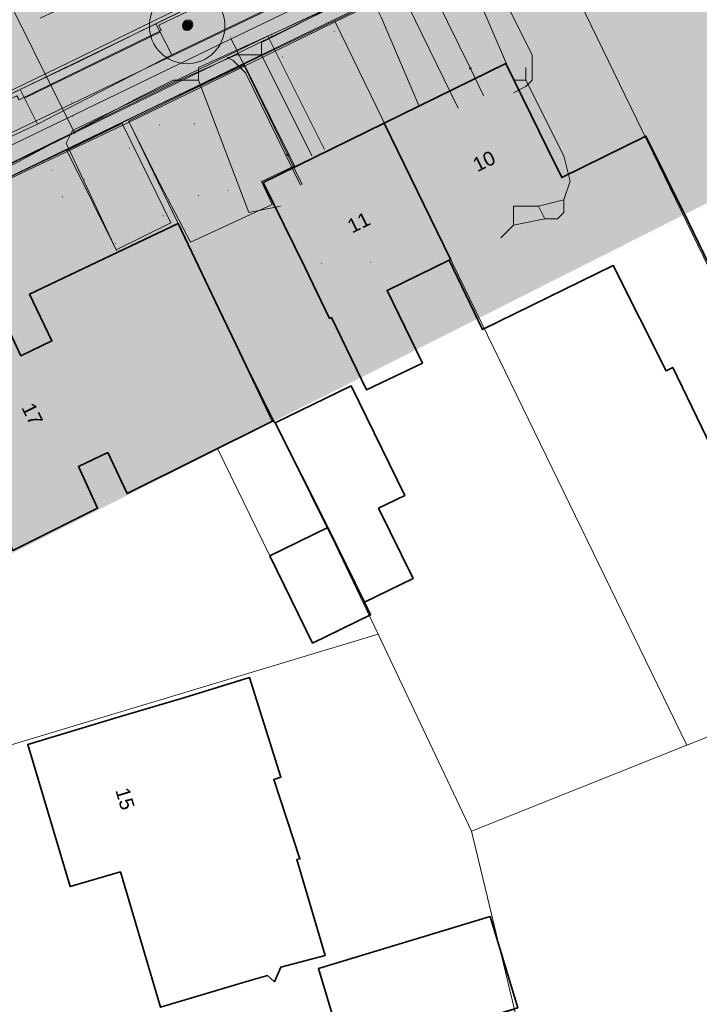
# Model space of a CAD drawing. Header units: metres. Extents: x 163628 to 167855, y 402678 to 405435.
# Tile 249 of 256: x 165339 to 165375, y 403753 to 403805. Entities that reach past the tile are written whole.
import ezdxf
from ezdxf.enums import TextEntityAlignment as Align

# ---------------------------------------------------------------- set-up
doc = ezdxf.new("R2010")
doc.units = ezdxf.units.M
doc.linetypes.add('X-CA190022.004-UO-WHM_Riolering gemeente_NLCS_v0.2$0$RI-GWA', pattern=[18.45, 6, -1.8, 1.75, -1.8, 1.75, -1.8, 1.75, -1.8])
doc.layers.get('0').update_dxf_attribs({"lineweight": 25})
for name, color, linetype, lineweight in [('X-CA190022.004-UO-BGT_Ondergrond$0$GE_314_WGDRijbaanLokaleweg_Vlak_GEM', 253, 'Continuous', 9), ('X-CA190022.004-UO-BGT_Ondergrond$0$GE_317_WGDVoetpad_Vlak_GEM', 253, 'Continuous', 9), ('X-CA190022.004-UO-BGT_Ondergrond$0$GE_322_WGDInrit_Vlak_GEM', 253, 'Continuous', 9), ('X-CA190022.004-UO-BGT_Ondergrond$0$GE_366_OWGBerm_groenvoorziening_Vlak_GEM', 253, 'Continuous', 9), ('X-CA190022.004-UO-BGT_Ondergrond$0$GE_401_OTDErf_Vlak_GEM', 253, 'Continuous', 9), ('X-CA190022.004-UO-BGT_Ondergrond$0$GE_4502_GBKN_Huisnummer_Lijn_GEM', 7, 'Continuous', 9), ('X-CA190022.004-UO-BGT_Ondergrond$0$GE_483_BTDGroenvoorziening_bodembedekkers_GEM', 253, 'Continuous', 9), ('X-CA190022.004-UO-BGT_Ondergrond$0$GE_601_PNDgrondvlakpand_Vlak_MV_GEM', 34, 'Continuous', 35), ('X-CA190022.004-UO-BGT_Ondergrond$0$GE_632_GBILuifel_Inrichtend_Vlak_GEM', 253, 'Continuous', 9), ('X-CA190022.004-UO-DTM inmeting$0$B-WE-GR-BOOM-S', 246, 'Continuous', 0), ('X-CA190022.004-UO-DTM inmeting$0$B-WE-OG-HOOGTEPUNT-S', 246, 'Continuous', 0), ('X-CA190022.004-UO-DTM inmeting$0$B-WE-VH-KANTOPSLUITING_ACHTERKANTBAND-G', 246, 'Continuous', 0), ('X-CA190022.004-UO-DTM inmeting$0$B-WE-VH-KANTOPSLUITING_VOORKANTBAND-G', 246, 'Continuous', 0), ('X-CA190022.004-UO-DTM inmeting$0$B-WE-VH-VERHARDING_ASFALT-G', 246, 'Continuous', 0), ('X-CA190022.004-UO-DTM inmeting$0$B-WE-VH-VERHARDING_KLINKERS-G', 246, 'Continuous', 0), ('X-CA190022.004-UO-DWM_Beplanting$0$B-WE-GR-BOOM-S AFKOMSTIG UIT BGT', 252, 'Continuous', 0), ('X-CA190022.004-UO-KAD_Percelen$0$B-WE-KG-GRENS_PERCEEL-GV', 150, 'Continuous', 9), ('X-CA190022.004-UO-WHM_Riolering gemeente_NLCS_v0.2$0$B-WE-RI-GWA_TRANSPORTLEIDING-G', 214, 'X-CA190022.004-UO-WHM_Riolering gemeente_NLCS_v0.2$0$RI-GWA', 15)]:
    doc.layers.add(name, color=color, linetype=linetype, lineweight=lineweight)
doc.layers.add('X-CA190022.004-UO-DTM inmeting$0$X-XX-AL-MEETPUNT-S', color=246, linetype='Continuous', lineweight=0, plot=False)
doc.layers.add('X-CA190022.004-UO-DWM_Beplanting$0$B-WE-GR-BOOM-S AFKOMSTIG UIT BOMENBESTAND GEMEENTE', color=252, linetype='Continuous')
doc.layers.add('X-CA190022.004-UO-DWM_Beplanting$0$N-GV-GR-GRAS-A-200', color=7, linetype='Continuous')
for name, color, linetype, lineweight, transparency in [('X-CA190022.004-UO-KLIC$0$B-OI-KL-DATA_KPN_0000546663_VECT_19O042616-G', 42, 'X-CA190022.004-UO-KLIC$0$1-200 TELEFONIE-KPN', 0, 0.25), ('X-CA190022.004-UO-KLIC$0$B-OI-KL-DATA_REGGEFIBER OPERATOR B.V._0000579733_VECT_19O042616-G', 42, 'X-CA190022.004-UO-KLIC$0$1-200 REGGEFIBER', 0, 0.25), ('X-CA190022.004-UO-KLIC$0$B-OI-KL-DATA_ZIGGO BV_0000546674_VECT_19O042616-G', 42, 'X-CA190022.004-UO-KLIC$0$1-200 ZIGGO', 0, 0.25), ('X-CA190022.004-UO-KLIC$0$B-OI-KL-WATER_BW_0000551269_VECT_19O042616-G', 42, 'X-CA190022.004-UO-KLIC$0$1-200 WATERLEIDING', 0, 0.25), ('X-CA190022.004-UO-KLIC$0$B-WE-KL-ET_LS-G', 42, 'X-CA190022.004-UO-KLIC$0$1-200 LAAGSPANNING', 0, 0.25), ('X-CA190022.004-UO-KLIC$0$B-WE-KL-ET_LS_HULPSTUK-S', 42, 'X-CA190022.004-UO-KLIC$0$1-200 LAAGSPANNING', 0, 0.25), ('X-CA190022.004-UO-KLIC$0$B-WE-KL-ET_LS_KABELBED-G', 42, 'X-CA190022.004-UO-KLIC$0$1-200 LAAGSPANNING', 0, 0.25), ('X-CA190022.004-UO-KLIC$0$B-WE-KL-GAS_LD-G', 42, 'X-CA190022.004-UO-KLIC$0$1-200 GASLEIDING LAGE DRUK', 0, 0.25), ('X-CA190022.004-UO-KLIC$0$B-WE-KL-GAS_LD_HULPSTUK-S', 42, 'X-CA190022.004-UO-KLIC$0$1-200 GASLEIDING LAGE DRUK', 0, 0.25), ('X-CA190022.004-UO-TXT_Tekst 1op200$0$X-XX-AL-VERWIJZING-V', 253, 'Continuous', 0, 0.4)]:
    doc.layers.add(name, color=color, linetype=linetype, lineweight=lineweight, transparency=transparency)
doc.styles.add('X-CA190022.004-UO-BGT_Ondergrond$0$BGT_NAR', font='arial.ttf', dxfattribs={"height": 1})
doc.styles.add('X-CA190022.004-UO-KLIC$0$NLCS-ISO', font='NLCS-ISO.ttf')
doc.linetypes.add('X-CA190022.004-UO-KLIC$0$1-200 GASLEIDING LAGE DRUK', pattern='A,1.5,-0.6,["GAS LD",X-CA190022.004-UO-KLIC$0$NLCS-ISO,S=0.24,R=0,X=-0.5,Y=-0.12],-0.7', length=2.8)
doc.linetypes.add('X-CA190022.004-UO-KLIC$0$1-200 LAAGSPANNING', pattern='A,1.5,-0.6,["LS",X-CA190022.004-UO-KLIC$0$NLCS-ISO,S=0.24,R=0,X=-0.45,Y=-0.12],-0.05', length=2.15)
doc.linetypes.add('X-CA190022.004-UO-KLIC$0$1-200 REGGEFIBER', pattern='A,1.5,-0.6,["REGGEFIBER",X-CA190022.004-UO-KLIC$0$NLCS-ISO,S=0.24,R=0,X=-0.5,Y=-0.12],-0.65', length=2.75)
doc.linetypes.add('X-CA190022.004-UO-KLIC$0$1-200 TELEFONIE-KPN', pattern='A,1.5,-0.6,["KPN",X-CA190022.004-UO-KLIC$0$NLCS-ISO,S=0.24,R=0,X=-0.5,Y=-0.12],-0.3', length=2.4)
doc.linetypes.add('X-CA190022.004-UO-KLIC$0$1-200 WATERLEIDING', pattern='A,1.5,-0.6,["WATER",X-CA190022.004-UO-KLIC$0$NLCS-ISO,S=0.24,R=0,X=-0.5,Y=-0.12],-0.65', length=2.75)
doc.linetypes.add('X-CA190022.004-UO-KLIC$0$1-200 ZIGGO', pattern='A,1.5,-0.6,["ZIGGO",X-CA190022.004-UO-KLIC$0$NLCS-ISO,S=0.24,R=0,X=-0.5,Y=-0.12],-0.5', length=2.6)

# ---------------------------------------------------------------- blocks, each defined once
blk = doc.blocks.new('X-CA190022.004-UO-DTM inmeting$0$boom')
h = blk.add_hatch()
h.set_pattern_fill('ANSI31', color=256, scale=0.13)
h.paths.add_polyline_path([(-1, 0, 1), (1, 0, 1)])
blk.add_circle((0, 0), 1)
blk = doc.blocks.new('X-CA190022.004-UO-DTM inmeting$0$punt')
at = {"color": 0, "lineweight": -2}
blk.add_line((0, 0), (0, 0), dxfattribs=at)
blk = doc.blocks.new('X-CA190022.004-UO-DTM inmeting$0$SOG-HOOGTEPUNT-SO')
for p, q in [((-0.5, 0), (0.5, 0)), ((0, 0.5), (0, -0.5))]:
    blk.add_line(p, q)
blk = doc.blocks.new('X-CA190022.004-UO-KLIC$0$SKL-WTB_HULP_MOF-SO')
at = {"linetype": 'ByBlock', "lineweight": 18}
h = blk.add_hatch(color=0, dxfattribs=at)
h.dxf.hatch_style = 1
h.paths.add_polyline_path([(-0.5625, 0, 1), (0.5625, 0, 1)])
at = {"color": 0, "linetype": 'ByBlock', "lineweight": 18}
blk.add_circle((0, 0), 0.5625, dxfattribs=at)
at = {"color": 0, "linetype": 'ByBlock', "lineweight": 18, "style": 'X-CA190022.004-UO-KLIC$0$NLCS-ISO', "flags": 1}
for tag, p in [('TYPE', (1.5, 0)), ('OMSCHRIJVING', (1.5, -3)), ('LABEL', (1.5, -1.5))]:
    blk.add_attdef(tag, p, '', height=1, dxfattribs=at)
blk = doc.blocks.new('X-CA190022.004-UO-KLIC$0$SKL-WTB_HULP_OVERIG-SO')
at = {"color": 0, "linetype": 'ByBlock', "lineweight": 18}
for points in [[(-0.1, 0.1), (0.1, -0.1)], [(0.1, 0.1), (-0.1, -0.1)]]:
    blk.add_lwpolyline(points, dxfattribs=at)
at = {"color": 0, "linetype": 'ByBlock', "lineweight": 18, "style": 'X-CA190022.004-UO-KLIC$0$NLCS-ISO', "flags": 1}
for tag, p in [('TYPE', (1.5, 0)), ('LABEL', (1.5, -1.5)), ('OMSCHRIJVING', (1.5, -3))]:
    blk.add_attdef(tag, p, '', height=1, dxfattribs=at)
blk = doc.blocks.new('X-CA190022.004-UO-KLIC$0$SKL-WTB_HULP_VERLOOP-SO')
at = {"color": 0, "linetype": 'ByBlock', "lineweight": 18}
for points in [[(0.44, 0.72), (-0.88, 0)], [(0.44, -0.72), (-0.88, 0)], [(0.44, -0.72), (0.44, 0.72)]]:
    blk.add_lwpolyline(points, dxfattribs=at)
blk.add_circle((0, 0), 1, dxfattribs=at)
at = {"color": 0, "linetype": 'ByBlock', "lineweight": 18, "style": 'X-CA190022.004-UO-KLIC$0$NLCS-ISO', "flags": 1}
for tag, p in [('TYPE', (1.5, 0)), ('OMSCHRIJVING', (1.5, -3)), ('LABEL', (1.5, -1.5))]:
    blk.add_attdef(tag, p, '', height=1, dxfattribs=at)
blk = doc.blocks.new('X-CA190022.004-UO-DWM_Beplanting$0$SGR-BOOM_01-SO')
at = {"linetype": 'ByBlock', "lineweight": 18}
h = blk.add_hatch(color=0, dxfattribs=at)
h.dxf.hatch_style = 1
edge = h.paths.add_edge_path()
edge.add_arc((0, 0), 0.25, 0, 360)
at = {"color": 0, "linetype": 'ByBlock', "lineweight": 18}
for radius in [2, 0.25]:
    blk.add_circle((0, 0), radius, dxfattribs=at)
blk = doc.blocks.new('X-CA190022.004-UO-DWM_Beplanting$0$IMGEOBoom')
at = {"transparency": 33554457}
h = blk.add_hatch(color=256, dxfattribs=at)
h.dxf.hatch_style = 1
edge = h.paths.add_edge_path()
edge.add_arc((0, 0), 100, 0, 360)
edge = h.paths.add_edge_path(flags=17)
edge.add_arc((0, 0), 12.5, 0, 360)
h = blk.add_hatch()
h.set_pattern_fill('ANGLE', color=256)
h.set_pattern_definition([(0, (0, 0), (0, 6.985), [5.08, -1.905]), (90, (0, 0), (-6.985, 4e-16), [5.08, -1.905])])
edge = h.paths.add_edge_path(flags=17)
edge.add_arc((0, 0), 12.5, 0, 360)
at = {"layer": 'X-CA190022.004-UO-DWM_Beplanting$0$N-GV-GR-GRAS-A-200'}
h = blk.add_hatch(color=256, dxfattribs=at)
h.dxf.hatch_style = 1
edge = h.paths.add_edge_path(flags=17)
edge.add_arc((0, 0), 12.5, 0, 360)
at = {"xscale": 50, "yscale": 50, "zscale": 50}
blk.add_blockref('X-CA190022.004-UO-DWM_Beplanting$0$SGR-BOOM_01-SO', (0, 0), dxfattribs=at)

msp = doc.modelspace()

# ---------------------------------------------------------------- hatches: boundary and pattern name
at = {"layer": 'X-CA190022.004-UO-TXT_Tekst 1op200$0$X-XX-AL-VERWIJZING-V'}
h = msp.add_hatch(color=256, dxfattribs=at)
h.dxf.hatch_style = 1
h.paths.add_polyline_path([(165464.919, 403840.427), (165429.383, 403874.578), (165436.637, 403882.126), (165438.662, 403884.233), (165419.079, 403887.244), (165428.612, 403878.083), (165285.905, 403806.186), (165302.209, 403758.452)])

# ---------------------------------------------------------------- linework, layer by layer
at = {"layer": 'X-CA190022.004-UO-BGT_Ondergrond$0$GE_314_WGDRijbaanLokaleweg_Vlak_GEM', "flags": 128}
msp.add_lwpolyline([(165398.286, 403830.065), (165365.213, 403814.02), (165365.034, 403813.933), (165361.758, 403812.343), (165346.234, 403804.812), (165339.068, 403801.335), (165326.857, 403795.411), (165325.738, 403794.868), (165310.337, 403787.273)], dxfattribs=at)
at = {"layer": 'X-CA190022.004-UO-BGT_Ondergrond$0$GE_317_WGDVoetpad_Vlak_GEM', "flags": 128}
for points in [[(165325.738, 403794.868), (165326.857, 403795.411), (165327.621, 403793.735), (165339.98, 403799.513), (165347.094, 403803.171), (165362.648, 403810.66), (165366.049, 403812.297), (165380.865, 403819.26), (165399.129, 403828.253), (165404.983, 403831.214), (165410.955, 403834.139), (165414.101, 403835.622), (165429.088, 403843.027), (165436.132, 403846.493), (165454.828, 403855.568), (165455.146, 403855.716), (165454.377, 403857.324), (165455.396, 403857.728), (165456.783, 403858.278)], [(165456.61, 403853.94), (165400.609, 403826.814), (165366.847, 403810.46), (165328.86, 403792.06), (165322.601, 403789.029)]]:
    msp.add_lwpolyline(points, dxfattribs=at)
at = {"layer": 'X-CA190022.004-UO-BGT_Ondergrond$0$GE_322_WGDInrit_Vlak_GEM', "flags": 128}
for points in [[(165346.466, 403804.37), (165339.292, 403800.888), (165339.068, 403801.335), (165346.234, 403804.812), (165346.466, 403804.37)], [(165347.094, 403803.171), (165339.98, 403799.513), (165339.292, 403800.888), (165346.466, 403804.37), (165347.094, 403803.171)]]:
    msp.add_lwpolyline(points, dxfattribs=at)
at = {"layer": 'X-CA190022.004-UO-BGT_Ondergrond$0$GE_366_OWGBerm_groenvoorziening_Vlak_GEM', "flags": 128}
msp.add_lwpolyline([(165339.98, 403799.513), (165327.621, 403793.735), (165326.857, 403795.411), (165339.068, 403801.335), (165339.292, 403800.888), (165339.98, 403799.513)], dxfattribs=at)
at = {"layer": 'X-CA190022.004-UO-BGT_Ondergrond$0$GE_401_OTDErf_Vlak_GEM', "flags": 128}
for points in [[(165456.61, 403853.94), (165460.148, 403852.164), (165462.301, 403841.619), (165481.356, 403755.59), (165481.746, 403753.829), (165480.17, 403751.51), (165479.488, 403751.348), (165475.327, 403750.358), (165458.109, 403746.262), (165446.436, 403743.485), (165411.175, 403735.097), (165405.018, 403733.632), (165371.994, 403725.776), (165359.274, 403722.75), (165350.15, 403720.58), (165346.27, 403723.08), (165326.91, 403787.77), (165328.86, 403792.06), (165366.847, 403810.46), (165400.609, 403826.814), (165456.61, 403853.94)], [(165357.398, 403785.45), (165355.532, 403789.274), (165355.442, 403789.23), (165354.12, 403791.94), (165351.93, 403796.43), (165358.336, 403799.563), (165364.77, 403802.71), (165366.97, 403798.22), (165367.722, 403796.686), (165372.179, 403798.88), (165374.419, 403794.354), (165377.262, 403788.509), (165376.574, 403788.159), (165378.899, 403783.313), (165375.895, 403781.886), (165373.605, 403786.64), (165373.257, 403786.453), (165370.454, 403792.029), (165363.532, 403788.641), (165361.762, 403792.321), (165358.481, 403790.716), (165360.355, 403786.873), (165357.398, 403785.45)], [(165350.488, 403787.836), (165352.414, 403783.797), (165344.724, 403779.965), (165343.695, 403782.131), (165342.155, 403781.399), (165343.16, 403779.19), (165338.68, 403776.96), (165333.42, 403787.54), (165337.93, 403789.72), (165339.1, 403787.26), (165340.74, 403788.04), (165339.56, 403790.51), (165347.43, 403794.25), (165349.58, 403789.74), (165350.488, 403787.836)], [(165357.284, 403774.218), (165357.608, 403773.556), (165354.542, 403772.057), (165352.283, 403776.678), (165355.349, 403778.166), (165352.564, 403783.704), (165356.586, 403785.67), (165359.421, 403779.871), (165358.035, 403779.194), (165359.854, 403775.474), (165357.284, 403774.218)], [(165355.197, 403755.526), (165352.851, 403754.919), (165352.521, 403754.145), (165352.155, 403754.478), (165351.29, 403754.22), (165346.49, 403752.79), (165344.37, 403759.95), (165341.7, 403759.18), (165339.46, 403766.7), (165344.25, 403768.13), (165347.774, 403769.182), (165351.193, 403770.243), (165352.859, 403764.963), (165352.486, 403764.845), (165353.868, 403760.639), (165353.697, 403760.6), (165355.197, 403755.526)], [(165356.299, 403750.01), (165354.843, 403754.834), (165363.942, 403757.586), (165365.4, 403752.762), (165356.299, 403750.01)]]:
    msp.add_lwpolyline(points, dxfattribs=at)
at = {"layer": 'X-CA190022.004-UO-BGT_Ondergrond$0$GE_483_BTDGroenvoorziening_bodembedekkers_GEM', "flags": 128}
msp.add_lwpolyline([(165362.648, 403810.66), (165347.094, 403803.171), (165346.466, 403804.37), (165346.234, 403804.812), (165361.758, 403812.343), (165361.992, 403811.901), (165362.648, 403810.66)], dxfattribs=at)
at = {"layer": 'X-CA190022.004-UO-BGT_Ondergrond$0$GE_601_PNDgrondvlakpand_Vlak_MV_GEM', "flags": 128}
for points in [[(165374.419, 403794.354), (165377.262, 403788.509), (165376.574, 403788.159), (165378.899, 403783.313), (165375.895, 403781.886), (165373.605, 403786.64), (165373.257, 403786.453), (165370.454, 403792.029), (165363.532, 403788.641), (165361.762, 403792.321), (165361.841, 403792.359), (165358.336, 403799.563), (165364.77, 403802.71), (165366.97, 403798.22), (165367.722, 403796.686), (165372.179, 403798.88), (165374.419, 403794.354)], [(165358.336, 403799.563), (165361.841, 403792.359), (165361.762, 403792.321), (165358.481, 403790.716), (165360.355, 403786.873), (165357.398, 403785.45), (165355.532, 403789.274), (165355.442, 403789.23), (165354.12, 403791.94), (165351.93, 403796.43), (165358.336, 403799.563)], [(165350.488, 403787.836), (165352.414, 403783.797), (165344.724, 403779.965), (165343.695, 403782.131), (165342.155, 403781.399), (165343.16, 403779.19), (165338.68, 403776.96), (165333.42, 403787.54), (165337.93, 403789.72), (165339.1, 403787.26), (165340.74, 403788.04), (165339.56, 403790.51), (165347.43, 403794.25), (165349.58, 403789.74), (165350.488, 403787.836)], [(165356.586, 403785.67), (165359.421, 403779.871), (165358.035, 403779.194), (165359.854, 403775.474), (165357.284, 403774.218), (165355.349, 403778.166), (165352.564, 403783.704), (165356.586, 403785.67)], [(165355.349, 403778.166), (165357.284, 403774.218), (165357.608, 403773.556), (165354.542, 403772.057), (165352.283, 403776.678), (165355.349, 403778.166)], [(165347.774, 403769.182), (165351.193, 403770.243), (165352.859, 403764.963), (165352.486, 403764.845), (165353.868, 403760.639), (165353.697, 403760.6), (165355.197, 403755.526), (165352.851, 403754.919), (165352.521, 403754.145), (165352.155, 403754.478), (165351.29, 403754.22), (165346.49, 403752.79), (165344.37, 403759.95), (165341.7, 403759.18), (165339.46, 403766.7), (165344.25, 403768.13), (165347.774, 403769.182)], [(165356.299, 403750.01), (165354.843, 403754.834), (165363.942, 403757.586), (165365.4, 403752.762), (165356.299, 403750.01)]]:
    msp.add_lwpolyline(points, dxfattribs=at)
at = {"layer": 'X-CA190022.004-UO-BGT_Ondergrond$0$GE_632_GBILuifel_Inrichtend_Vlak_GEM', "flags": 128}
msp.add_lwpolyline([(165352.564, 403783.704), (165355.349, 403778.166), (165352.283, 403776.678), (165349.51, 403782.35), (165352.414, 403783.797), (165352.564, 403783.704)], dxfattribs=at)
at = {"layer": 'X-CA190022.004-UO-DTM inmeting$0$B-WE-VH-KANTOPSLUITING_ACHTERKANTBAND-G'}
msp.add_polyline3d([(165323.699, 403785.223, 8.951), (165322.979, 403787.619, 8.947), (165322.754, 403789.498, 8.959), (165323.024, 403791.238, 8.954), (165323.89, 403793.092, 8.971), (165325.069, 403794.319, 8.98), (165326.68, 403795.161, 8.992), (165334.075, 403798.725, 8.978), (165338.892, 403801.004, 8.978), (165339.005, 403800.803, 8.992), (165342.389, 403802.449, 8.951), (165346.531, 403804.465, 9.008), (165346.404, 403804.747, 9.024), (165354.058, 403808.41, 8.983), (165361.668, 403812.141, 8.989), (165361.792, 403811.889, 8.996), (165365.204, 403813.524, 8.998), (165365.066, 403813.769, 8.98), (165372.933, 403817.616, 9.012), (165380.803, 403821.407, 9.01)], dxfattribs=at)
at = {"layer": 'X-CA190022.004-UO-DTM inmeting$0$B-WE-VH-KANTOPSLUITING_VOORKANTBAND-G'}
for points in [[(165323.542, 403785.194, 8.838), (165322.838, 403787.565, 8.859), (165322.62, 403789.521, 8.881), (165322.882, 403791.293, 8.873), (165323.794, 403793.183, 8.87), (165324.992, 403794.426, 8.873), (165326.603, 403795.283, 8.865), (165333.999, 403798.891, 8.889), (165338.8, 403801.219, 8.87), (165342.25, 403802.864, 8.881), (165346.334, 403804.875, 8.892), (165353.987, 403808.569, 8.895), (165361.588, 403812.272, 8.903), (165364.989, 403813.906, 8.888), (165372.869, 403817.747, 8.888), (165380.73, 403821.55, 8.89), (165388.465, 403825.309, 8.904), (165397.838, 403829.833, 8.929), (165401.055, 403831.49, 8.938), (165404.691, 403833.158, 8.921)], [(165366.247, 403810.068, 9.071), (165363.619, 403808.828, 9.056), (165355.66, 403804.961, 9.088), (165346.025, 403800.346, 9.044), (165341.519, 403798.131, 9.066), (165333.557, 403794.34, 9.008), (165328.851, 403792.09, 9.061), (165326.875, 403787.713, 9.078), (165327.221, 403786.691, 9.039)]]:
    msp.add_polyline3d(points, dxfattribs=at)
at = {"layer": 'X-CA190022.004-UO-DTM inmeting$0$B-WE-VH-VERHARDING_ASFALT-G'}
msp.add_polyline3d([(165323.389, 403785.131, 8.864), (165322.662, 403787.514, 8.9), (165322.402, 403789.542, 8.906), (165322.727, 403791.34, 8.89), (165323.641, 403793.268, 8.903), (165324.867, 403794.571, 8.895), (165326.543, 403795.453, 8.9), (165333.941, 403799.048, 8.911), (165338.723, 403801.365, 8.909), (165342.178, 403803.039, 8.902), (165346.273, 403805.047, 8.923), (165353.908, 403808.739, 8.919), (165361.541, 403812.436, 8.922), (165364.91, 403814.069, 8.911), (165372.801, 403817.883, 8.911), (165380.668, 403821.674, 8.916), (165388.387, 403825.47, 8.924), (165397.746, 403829.989, 8.932), (165400.993, 403831.63, 8.955), (165404.627, 403833.323, 8.94)], dxfattribs=at)
at = {"layer": 'X-CA190022.004-UO-DTM inmeting$0$B-WE-VH-VERHARDING_KLINKERS-G'}
for points in [[(165344.804, 403799.671, 9.036), (165346.454, 403796.363, 9.204), (165348.074, 403793.273, 9.313), (165352.408, 403795.256, 9.364), (165351.833, 403796.481, 9.348), (165353.573, 403797.31, 9.295), (165352.307, 403799.862, 9.221), (165350.932, 403802.646, 9.099), (165347.935, 403801.215, 9.052)], [(165341.534, 403798.114, 9.052), (165342.987, 403795.207, 9.198), (165344.149, 403792.852, 9.276), (165347.036, 403794.28, 9.33), (165345.87, 403796.664, 9.167), (165344.465, 403799.536, 9.033)]]:
    msp.add_polyline3d(points, close=True, dxfattribs=at)
at = {"layer": 'X-CA190022.004-UO-KAD_Percelen$0$B-WE-KG-GRENS_PERCEEL-GV', "flags": 128}
msp.add_lwpolyline([(165351.9, 403704.52), (165346.422, 403722.843), (165341.778, 403738.226), (165339.715, 403744.989), (165335.033, 403760.58), (165333.667, 403765.189), (165326.91, 403787.77), (165328.86, 403792.06), (165344.837, 403799.606), (165350.46, 403802.354), (165355.726, 403804.927), (165366.642, 403810.195), (165383.276, 403818.291), (165411.563, 403832.058), (165422.405, 403837.322), (165432.29, 403842.158), (165414.648, 403867.011), (165206.02, 403764.38), (165209.499, 403754.807), (165213.209, 403743.079), (165216.538, 403731.109), (165219.578, 403719.089), (165228.485, 403680.885)], dxfattribs=at)
for points in [[(165430.386, 403789.186), (165426.513, 403801.51), (165411.563, 403832.058), (165383.276, 403818.291), (165366.642, 403810.195), (165385.608, 403771.136), (165395.593, 403775.114), (165406.943, 403779.636), (165411.111, 403781.367), (165416.219, 403783.512), (165430.445, 403788.999)], [(165366.642, 403810.195), (165355.726, 403804.927), (165374.35, 403766.65), (165381.698, 403769.578), (165385.608, 403771.136)], [(165374.35, 403766.65), (165355.726, 403804.927), (165350.46, 403802.354), (165344.837, 403799.606), (165347.43, 403794.25), (165350.488, 403787.836), (165355.74, 403777.297), (165358.012, 403772.535), (165362.958, 403762.1)], [(165333.667, 403765.189), (165358.012, 403772.535), (165355.74, 403777.297), (165350.488, 403787.836), (165347.43, 403794.25), (165344.837, 403799.606), (165328.86, 403792.06), (165326.91, 403787.77)], [(165385.608, 403771.136), (165381.698, 403769.578), (165374.35, 403766.65), (165362.958, 403762.1), (165365.221, 403752.678), (165365.629, 403751.026), (165371.68, 403725.783), (165374.404, 403726.389), (165396.598, 403731.696), (165417.244, 403736.634), (165406.943, 403779.636), (165395.593, 403775.114)], [(165362.958, 403762.1), (165358.012, 403772.535), (165333.667, 403765.189), (165335.033, 403760.58), (165339.715, 403744.989), (165365.221, 403752.678)]]:
    msp.add_lwpolyline(points, close=True, dxfattribs=at)
at = {"layer": 'X-CA190022.004-UO-KLIC$0$B-OI-KL-DATA_KPN_0000546663_VECT_19O042616-G', "flags": 128}
msp.add_lwpolyline([(165455.833, 403855.5), (165450.5, 403853.5), (165443.167, 403849.833), (165393.833, 403825.5), (165331.167, 403795.5), (165327.5, 403793.5), (165325.5, 403791.167), (165325.167, 403788.833), (165325.5, 403788.167), (165332.833, 403764.167), (165333.167, 403762.167), (165332.833, 403762.167)], dxfattribs=at)
at = {"layer": 'X-CA190022.004-UO-KLIC$0$B-OI-KL-DATA_REGGEFIBER OPERATOR B.V._0000579733_VECT_19O042616-G', "flags": 128}
for points in [[(165357.833, 403805.833), (165355.833, 403805.833), (165351.833, 403803.833), (165351.833, 403803.167)], [(165357.833, 403805.833), (165358.167, 403805.167), (165360.167, 403800.5)], [(165351.833, 403803.167), (165350.5, 403803.167), (165347.5, 403801.833), (165329.167, 403792.833), (165328.5, 403792.167), (165326.833, 403787.833)], [(165351.833, 403803.167), (165354.5, 403797.833)]]:
    msp.add_lwpolyline(points, dxfattribs=at)
at = {"layer": 'X-CA190022.004-UO-KLIC$0$B-OI-KL-DATA_ZIGGO BV_0000546674_VECT_19O042616-G', "flags": 128}
for points in [[(165362.167, 403808.833), (165352.167, 403804.167)], [(165362.167, 403808.833), (165365.167, 403801.833), (165365.833, 403801.833)], [(165352.167, 403804.167), (165341.833, 403799.167), (165341.5, 403798.5), (165344.167, 403792.833)], [(165352.167, 403804.167), (165355.167, 403798.167)], [(165365.833, 403801.833), (165365.833, 403802.5)], [(165365.833, 403801.833), (165367.833, 403797.833), (165368.167, 403796.5), (165367.833, 403795.5)], [(165366.5, 403795.167), (165365.167, 403795.167), (165365.167, 403794.167)], [(165367.833, 403795.5), (165366.5, 403795.167)], [(165366.5, 403795.167), (165366.833, 403794.5)], [(165367.833, 403795.5), (165367.833, 403794.833), (165367.5, 403794.5), (165366.833, 403794.5)], [(165365.167, 403794.167), (165364.5, 403793.5)], [(165366.833, 403794.5), (165365.167, 403794.167)]]:
    msp.add_lwpolyline(points, dxfattribs=at)
at = {"layer": 'X-CA190022.004-UO-KLIC$0$B-OI-KL-WATER_BW_0000551269_VECT_19O042616-G', "flags": 128}
for points in [[(165363.167, 403809.167), (165348.5, 403802.5), (165348.5, 403801.833)], [(165363.167, 403809.167), (165366.167, 403803.167), (165366.167, 403801.833), (165365.833, 403801.5), (165365.167, 403801.167)], [(165348.5, 403801.833), (165347.167, 403801.833), (165345.167, 403800.833), (165325.167, 403790.167)], [(165348.5, 403801.833), (165351.167, 403794.833), (165352.833, 403795.167)]]:
    msp.add_lwpolyline(points, dxfattribs=at)
at = {"layer": 'X-CA190022.004-UO-KLIC$0$B-WE-KL-ET_LS-G'}
for points in [[(165414.442, 403834.398), (165403.244, 403828.938), (165400.817, 403827.755), (165394.181, 403824.52), (165378.559, 403816.904), (165365.68, 403810.625), (165360.018, 403807.864), (165359.479, 403807.601), (165358.851, 403807.295), (165352.394, 403804.147), (165350.057, 403803.008), (165341.93, 403799.046), (165326.79, 403791.665), (165326.199, 403791.377), (165325.384, 403789.519), (165328.236, 403780.082), (165328.353, 403779.694), (165330.779, 403771.664), (165333.715, 403761.951)], [(165341.93, 403799.046), (165337.571, 403807.811), (165337.804, 403808.465), (165340.683, 403809.77)], [(165358.851, 403807.295), (165362.243, 403800.361)], [(165350.057, 403803.008), (165350.322, 403802.885), (165350.995, 403802.226), (165353.895, 403796.278)]]:
    msp.add_lwpolyline(points, dxfattribs=at)
at = {"layer": 'X-CA190022.004-UO-KLIC$0$B-WE-KL-ET_LS_KABELBED-G'}
msp.add_lwpolyline([(165414.442, 403834.398), (165403.244, 403828.938), (165400.817, 403827.755), (165394.181, 403824.52), (165378.559, 403816.904), (165365.68, 403810.625), (165360.018, 403807.864), (165359.479, 403807.601), (165358.851, 403807.295), (165352.394, 403804.147), (165350.057, 403803.008), (165341.93, 403799.046), (165326.79, 403791.665), (165326.199, 403791.377), (165325.384, 403789.519), (165328.236, 403780.082), (165328.353, 403779.694), (165330.779, 403771.664), (165333.715, 403761.951)], dxfattribs=at)
at = {"layer": 'X-CA190022.004-UO-KLIC$0$B-WE-KL-GAS_LD-G'}
for points in [[(165324.333, 403791.506), (165350.232, 403804.017), (165351.048, 403804.411), (165359.849, 403808.662), (165361.471, 403809.446), (165398.993, 403827.622), (165400.52, 403828.368)], [(165359.849, 403808.662), (165362.889, 403802.458)], [(165350.232, 403804.017), (165353.218, 403797.895)], [(165362.889, 403802.458), (165363.593, 403801.021)], [(165353.218, 403797.895), (165353.985, 403796.322)]]:
    msp.add_lwpolyline(points, dxfattribs=at)
at = {"layer": 'X-CA190022.004-UO-WHM_Riolering gemeente_NLCS_v0.2$0$B-WE-RI-GWA_TRANSPORTLEIDING-G'}
msp.add_line((165351.984, 403810.688), (165317.536, 403794.496), dxfattribs=at)

# ---------------------------------------------------------------- block references
at = {"layer": 'X-CA190022.004-UO-DTM inmeting$0$B-WE-GR-BOOM-S', "linetype": 'ByBlock', "lineweight": -2, "xscale": 0.25, "yscale": 0.25, "zscale": 0.25}
msp.add_blockref('X-CA190022.004-UO-DTM inmeting$0$boom', (165347.945, 403804.772), dxfattribs=at)
at = {"layer": 'X-CA190022.004-UO-DTM inmeting$0$B-WE-OG-HOOGTEPUNT-S', "linetype": 'ByBlock', "lineweight": -2, "xscale": 0.01, "yscale": 0.01, "zscale": 0.01}
for p in [(165350.205, 403804.109, 8.951), (165355.684, 403804.399, 9.138), (165352.939, 403803.069, 9.121), (165345.216, 403802.026, 9.015), (165341.788, 403800.664, 8.999), (165341.857, 403799.939, 8.995), (165346.446, 403799.458, 9.114), (165348.297, 403799.531, 9.158), (165339.489, 403799.173, 8.961), (165344.855, 403798.23, 9.096), (165352.308, 403797.776, 9.305), (165340.755, 403797.066, 9.05), (165342.475, 403796.596, 9.147), (165348.509, 403795.741, 9.299), (165350.056, 403795.985, 9.331), (165341.309, 403795.668, 9.112), (165346.637, 403794.663, 9.295), (165344.099, 403793.196, 9.288), (165355.02, 403792.158, 9.096), (165357.601, 403792.221, 8.954)]:
    msp.add_blockref('X-CA190022.004-UO-DTM inmeting$0$SOG-HOOGTEPUNT-SO', p, dxfattribs=at)
at = {"layer": 'X-CA190022.004-UO-DTM inmeting$0$X-XX-AL-MEETPUNT-S', "linetype": 'ByBlock', "lineweight": -2}
for p in [(165339.394, 403804.892, 8.957), (165346.334, 403804.875, 8.892), (165346.404, 403804.747, 9.024), (165355.66, 403804.961, 9.088), (165346.531, 403804.465, 9.008), (165342.178, 403803.039, 8.902), (165342.25, 403802.864, 8.881), (165342.389, 403802.449, 8.951), (165342.602, 403802.765, 8.926), (165350.932, 403802.646, 9.099), (165347.935, 403801.215, 9.052), (165346.025, 403800.346, 9.044), (165352.307, 403799.862, 9.221), (165344.465, 403799.536, 9.033), (165344.804, 403799.671, 9.036), (165341.519, 403798.131, 9.066), (165341.534, 403798.114, 9.052), (165353.573, 403797.31, 9.295), (165345.87, 403796.664, 9.167), (165346.454, 403796.363, 9.204), (165351.833, 403796.481, 9.348), (165342.987, 403795.207, 9.198), (165352.408, 403795.256, 9.364), (165347.036, 403794.28, 9.33), (165348.074, 403793.273, 9.313), (165344.149, 403792.852, 9.276)]:
    msp.add_blockref('X-CA190022.004-UO-DTM inmeting$0$punt', p, dxfattribs=at)
at = {"layer": 'X-CA190022.004-UO-DWM_Beplanting$0$B-WE-GR-BOOM-S AFKOMSTIG UIT BGT', "xscale": 0.02, "yscale": 0.02, "zscale": 0.02}
msp.add_blockref('X-CA190022.004-UO-DWM_Beplanting$0$IMGEOBoom', (165347.899, 403804.708), dxfattribs=at)
at = {"layer": 'X-CA190022.004-UO-DWM_Beplanting$0$B-WE-GR-BOOM-S AFKOMSTIG UIT BOMENBESTAND GEMEENTE', "xscale": 0.02, "yscale": 0.02, "zscale": 0.02}
msp.add_blockref('X-CA190022.004-UO-DWM_Beplanting$0$IMGEOBoom', (165347.899, 403804.708), dxfattribs=at)
at = {"layer": 'X-CA190022.004-UO-KLIC$0$B-WE-KL-ET_LS_HULPSTUK-S', "xscale": 0.04, "yscale": 0.04, "zscale": 0.2}
for name, p in [('X-CA190022.004-UO-KLIC$0$SKL-WTB_HULP_MOF-SO', (165352.394, 403804.147)), ('X-CA190022.004-UO-KLIC$0$SKL-WTB_HULP_MOF-SO', (165350.057, 403803.008)), ('X-CA190022.004-UO-KLIC$0$SKL-WTB_HULP_OVERIG-SO', (165362.243, 403800.361)), ('X-CA190022.004-UO-KLIC$0$SKL-WTB_HULP_MOF-SO', (165341.93, 403799.046)), ('X-CA190022.004-UO-KLIC$0$SKL-WTB_HULP_OVERIG-SO', (165353.895, 403796.278))]:
    msp.add_blockref(name, p, dxfattribs=at)
at = {"layer": 'X-CA190022.004-UO-KLIC$0$B-WE-KL-GAS_LD_HULPSTUK-S', "xscale": 0.04, "yscale": 0.04, "zscale": 0.2}
for name, p in [('X-CA190022.004-UO-KLIC$0$SKL-WTB_HULP_OVERIG-SO', (165350.232, 403804.017)), ('X-CA190022.004-UO-KLIC$0$SKL-WTB_HULP_VERLOOP-SO', (165362.889, 403802.458)), ('X-CA190022.004-UO-KLIC$0$SKL-WTB_HULP_OVERIG-SO', (165363.593, 403801.021)), ('X-CA190022.004-UO-KLIC$0$SKL-WTB_HULP_VERLOOP-SO', (165353.218, 403797.895)), ('X-CA190022.004-UO-KLIC$0$SKL-WTB_HULP_OVERIG-SO', (165353.985, 403796.322))]:
    msp.add_blockref(name, p, dxfattribs=at)

# ---------------------------------------------------------------- texts
at = {"layer": 'X-CA190022.004-UO-BGT_Ondergrond$0$GE_4502_GBKN_Huisnummer_Lijn_GEM', "style": 'X-CA190022.004-UO-BGT_Ondergrond$0$BGT_NAR'}
for s, rotation, p in [('10', 26.1, (165363.612, 403797.552)), ('11', 26.1, (165356.979, 403794.308)), ('17', 296.5, (165339.703, 403784.167)), ('15', 286.5, (165344.619, 403763.824))]:
    msp.add_text(s, height=0.75, rotation=rotation, dxfattribs=at).set_placement(p, align=Align.MIDDLE_CENTER)

doc.saveas('drawing.dxf')
